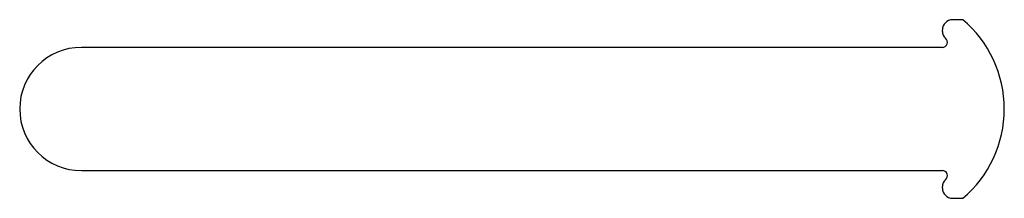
# Model space of a CAD drawing. Extents: x -59.3 to 16.5, y 106 to 119.7.
import ezdxf

# ---------------------------------------------------------------- set-up
doc = ezdxf.new("R2010")
doc.units = 0
doc.header["$MEASUREMENT"] = 0
doc.layers.add('VISIBLE', color=7, linetype='CONTINUOUS')

msp = doc.modelspace()

# ---------------------------------------------------------------- linework, layer by layer
at = {"layer": 'VISIBLE'}
for p, q in [((13.293, 119.743), (12.517, 119.743)), ((11.723, 118.842), (11.723, 118.949)), ((11.723, 117.61), (-54.557, 117.61)), ((-54.557, 108.11), (11.723, 108.11)), ((11.723, 106.77), (11.723, 106.878)), ((12.517, 105.976), (13.293, 105.976))]:
    msp.add_line(p, q, dxfattribs=at)
for centre, radius, start, end in [((12.517, 118.949), 0.794, 90, 180), ((7.49, 112.86), 9.003, 310.1309, 49.8691), ((12.403, 118.842), 0.68, 180, 230.85769), ((11.723, 118.007), 0.397, 270, 50.85769), ((-54.557, 112.86), 4.75, 90, 270), ((11.723, 107.713), 0.397, 309.14231, 90), ((12.403, 106.878), 0.68, 129.14231, 180), ((12.517, 106.77), 0.794, 180, 270)]:
    msp.add_arc(centre, radius, start, end, dxfattribs=at)

doc.saveas('drawing.dxf')
